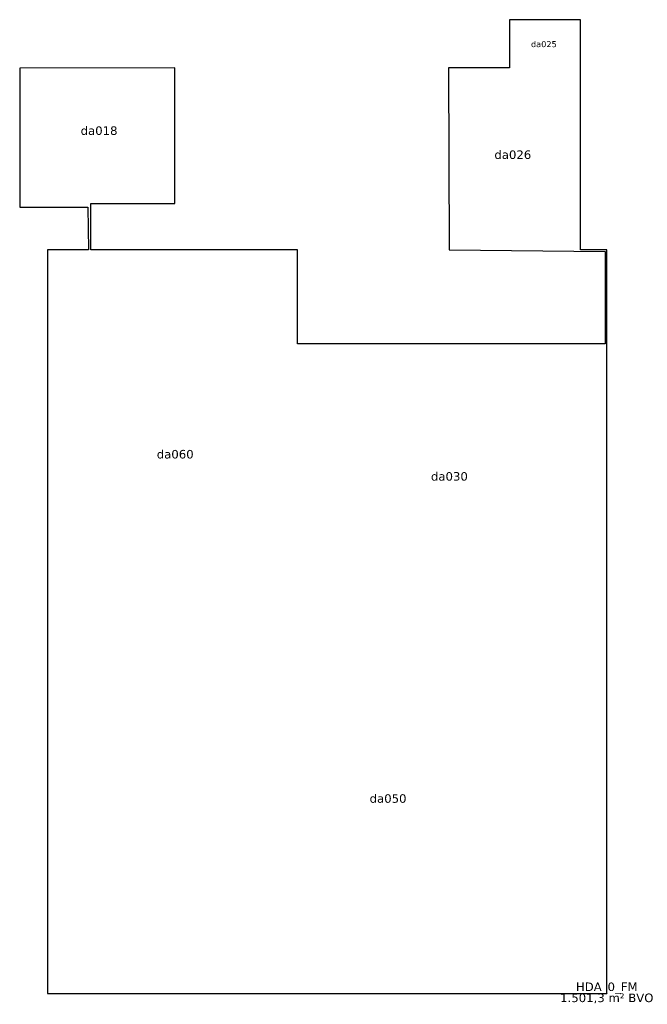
# Model space of a CAD drawing. Extents: x -5883 to 30956, y 36813 to 94583.
import ezdxf
from ezdxf.enums import TextEntityAlignment as Align

# ---------------------------------------------------------------- set-up
doc = ezdxf.new("R2010")
doc.units = 0
doc.header["$LTSCALE"] = 100
for name, color, linetype in [('00--F-IT-RUIMTE-NR', 7, 'Continuous'), ('00--F-IT-RUIMTE-OM', 7, 'Continuous'), ('F-IL----_BRUTODEF', 4, 'Continuous'), ('F-IT----_BRUTO-M2', 7, 'Continuous'), ('F-IT----_BRUTO-NR', 7, 'Continuous'), ('F-IT----_BRUTO-OM', 7, 'Continuous')]:
    doc.layers.add(name, color=color, linetype=linetype)
doc.styles.add('kw1c_fm_rnr', font='verdana.ttf', dxfattribs={"height": 500})

# ---------------------------------------------------------------- blocks, each defined once
blk = doc.blocks.new('kw1c-fm-bouwdeel')
at = {"layer": 'F-IT----_BRUTO-M2', "style": 'kw1c_fm_rnr', "flags": 12}
blk.add_attdef('KW1C-FM-VERDIEPING-BVO', text='', height=500, dxfattribs=at).set_placement((0, 0), align=Align.TOP_CENTER)
at = {"layer": 'F-IT----_BRUTO-NR', "style": 'kw1c_fm_rnr', "flags": 12}
blk.add_attdef('KW1C-FM-VERDIEPING-BDL', text='', height=500, dxfattribs=at).set_placement((0, 0), align=Align.BOTTOM_CENTER)
at = {"layer": 'F-IT----_BRUTO-OM', "lineweight": 30, "flags": 106}
blk.add_attdef('KW1C-FM-VERDIEPING-BYZ', text='', height=500, dxfattribs=at).set_placement((0, -600), align=Align.TOP_CENTER)
blk = doc.blocks.new('kw1c-fm-ruimte-nr')
at = {"layer": '00--F-IT-RUIMTE-NR', "style": 'kw1c_fm_rnr', "flags": 12}
blk.add_attdef('KW1C-FM-RUIMTENUMMER', text='', height=500, dxfattribs=at).set_placement((0, 0), align=Align.BOTTOM_CENTER)
at = {"layer": '00--F-IT-RUIMTE-OM', "style": 'kw1c_fm_rnr', "flags": 13}
blk.add_attdef('KW1C-FM-INFO', text='', height=500, dxfattribs=at).set_placement((0, -600), align=Align.TOP_CENTER)

msp = doc.modelspace()

# ---------------------------------------------------------------- linework, layer by layer
at = {"layer": 'F-IL----_BRUTODEF'}
msp.add_lwpolyline([(-1842, 81083), (-4250, 81083), (-4250, 37443), (28577, 37443), (28577, 81083), (27027, 81083), (27027, 94583), (22867, 94583), (22867, 91763), (19277, 91763), (19317, 81083), (28477, 80983), (28477, 75563), (10420, 75563), (10420, 81083), (-1702, 81083), (-1702, 83803), (3217, 83803), (3217, 91763), (-5883, 91732), (-5883, 83583), (-1892, 83583)], close=True, dxfattribs=at)

# ---------------------------------------------------------------- block references
ref = msp.add_blockref('kw1c-fm-ruimte-nr', (24885, 92868), dxfattribs=dict(xscale=0.7, yscale=0.7, zscale=0.7))
ref.add_attrib('KW1C-FM-RUIMTENUMMER', 'da025', dxfattribs={"layer": '00--F-IT-RUIMTE-NR', "height": 350, "style": 'kw1c_fm_rnr'}).set_placement((24885, 92868), align=Align.BOTTOM_CENTER)
ref = msp.add_blockref('kw1c-fm-ruimte-nr', (-1223, 87673))
ref.add_attrib('KW1C-FM-RUIMTENUMMER', 'da018', dxfattribs={"layer": '00--F-IT-RUIMTE-NR', "height": 500, "style": 'kw1c_fm_rnr'}).set_placement((-1223, 87673), align=Align.BOTTOM_CENTER)
ref = msp.add_blockref('kw1c-fm-ruimte-nr', (23062, 86263))
ref.add_attrib('KW1C-FM-RUIMTENUMMER', 'da026', dxfattribs={"layer": '00--F-IT-RUIMTE-NR', "height": 500, "style": 'kw1c_fm_rnr'}).set_placement((23062, 86263), align=Align.BOTTOM_CENTER)
ref = msp.add_blockref('kw1c-fm-ruimte-nr', (3245, 68688))
ref.add_attrib('KW1C-FM-RUIMTENUMMER', 'da060', dxfattribs={"layer": '00--F-IT-RUIMTE-NR', "height": 500, "style": 'kw1c_fm_rnr'}).set_placement((3245, 68688), align=Align.BOTTOM_CENTER)
ref = msp.add_blockref('kw1c-fm-ruimte-nr', (19339, 67388))
ref.add_attrib('KW1C-FM-RUIMTENUMMER', 'da030', dxfattribs={"layer": '00--F-IT-RUIMTE-NR', "height": 500, "style": 'kw1c_fm_rnr'}).set_placement((19339, 67388), align=Align.BOTTOM_CENTER)
ref = msp.add_blockref('kw1c-fm-ruimte-nr', (15739, 48488))
ref.add_attrib('KW1C-FM-RUIMTENUMMER', 'da050', dxfattribs={"layer": '00--F-IT-RUIMTE-NR', "height": 500, "style": 'kw1c_fm_rnr'}).set_placement((15739, 48488), align=Align.BOTTOM_CENTER)
at = {"layer": 'F-IT----_BRUTO-M2'}
ref = msp.add_blockref('kw1c-fm-bouwdeel', (28577, 37443), dxfattribs=at)
ref.add_attrib('KW1C-FM-VERDIEPINGNUMMER', 'HDA_0_FM', dxfattribs={"layer": '00--F-IT-RUIMTE-NR', "height": 500, "style": 'kw1c_fm_rnr'}).set_placement((28577, 37443), align=Align.BOTTOM_CENTER)
ref.add_attrib('KW1C-FM-VERDIEPING-BVO', '1.501,3 m² BVO', dxfattribs={"height": 500, "style": 'kw1c_fm_rnr'}).set_placement((28577, 37443), align=Align.TOP_CENTER)

doc.saveas('drawing.dxf')
